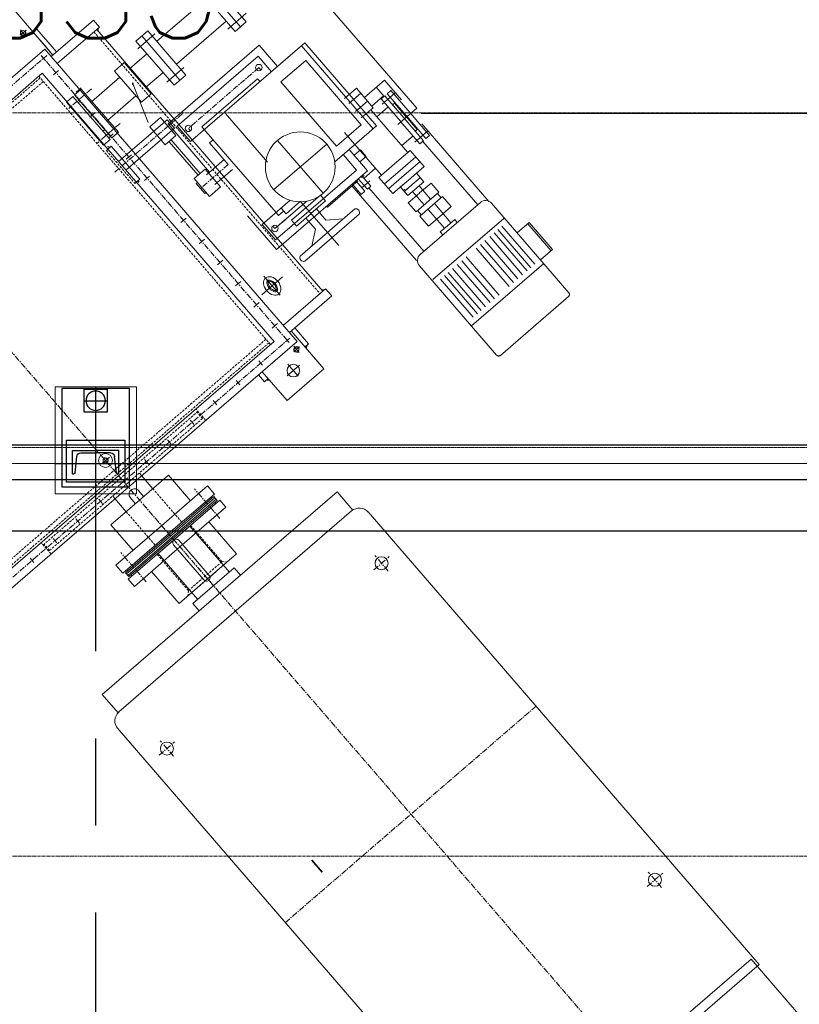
# Model space of a CAD drawing. Header units: inches. Extents: x -204116 to 930598, y -391373 to 256461.
# Tile 35 of 225: x -112381 to -110704, y 37299 to 39418. Entities that reach past the tile are written whole.
import ezdxf
from ezdxf.lldxf.tags import DXFTag

# ---------------------------------------------------------------- set-up
doc = ezdxf.new("R2010")
doc.units = ezdxf.units.IN
doc.header["$LTSCALE"] = 10
doc.header["$MEASUREMENT"] = 0
doc.header["$PDMODE"] = 1
doc.header["$PDSIZE"] = 1000
for name, pattern in [('CENTER', [2, 1.25, -0.25, 0.25, -0.25]), ('CONTINOUS', [0]), ('DASHED', [0.75, 0.5, -0.25]), ('DASHED2', [0.375, 0.25, -0.125]), ('HIDDEN', [0.375, 0.25, -0.125]), ('MOTOR FRAMES$0$CENTER', [2, 1.25, -0.25, 0.25, -0.25])]:
    doc.linetypes.add(name, pattern=pattern)
doc.layers.get('Defpoints').update_dxf_attribs({"lineweight": 25})
for name, color, linetype in [('BELT', 4, 'Continuous'), ('Layer1', 3, 'Continuous'), ('MOTOR FRAMES$0$C', 1, 'MOTOR FRAMES$0$CENTER')]:
    doc.layers.add(name, color=color, linetype=linetype)
for name, color, linetype, lineweight in [('C', 1, 'CENTER', 25), ('cen', 2, 'CENTER2', 25), ('CENTER', 2, 'CENTER', 25), ('CTEXT2', 3, 'Continuous', 25), ('HIDDEN', 1, 'HIDDEN', 25), ('HIDEN', 8, 'CONTINOUS', 9), ('OBJECT', 7, 'Continuous', 25)]:
    doc.layers.add(name, color=color, linetype=linetype, lineweight=lineweight)
doc.styles.get("Standard").update_dxf_attribs({"font": 'simplex.shx'})
tags = doc.linetypes.add('CENTER2', pattern=[1.125, 0.75, -0.125, 0.125, -0.125]).pattern_tags.tags
tags[10:11] = [DXFTag(74, 4), DXFTag(75, 0), DXFTag(340, '0'), DXFTag(46, 1.0), DXFTag(50, 0.0), DXFTag(44, 0.0), DXFTag(45, 0.0)]
tags[8:9] = [DXFTag(74, 4), DXFTag(75, 0), DXFTag(340, '0'), DXFTag(46, 1.0), DXFTag(50, 0.0), DXFTag(44, 0.0), DXFTag(45, 0.0)]
tags[6:7] = [DXFTag(74, 4), DXFTag(75, 0), DXFTag(340, '0'), DXFTag(46, 1.0), DXFTag(50, 0.0), DXFTag(44, 0.0), DXFTag(45, 0.0)]
tags[4:5] = [DXFTag(74, 4), DXFTag(75, 0), DXFTag(340, '0'), DXFTag(46, 1.0), DXFTag(50, 0.0), DXFTag(44, 0.0), DXFTag(45, 0.0)]

# ---------------------------------------------------------------- blocks, each defined once
blk = doc.blocks.new('_Open30')
at = {"color": 0, "linetype": 'ByBlock', "lineweight": -2}
for p, q in [((-1, 0.27), (0, 0)), ((0, 0), (-1, -0.27)), ((0, 0), (-1, 0))]:
    blk.add_line(p, q, dxfattribs=at)
blk = doc.blocks.new('A$C5E7B7E5C')
at = {"lineweight": 5}
for points in [[(288.6, 1540), (284.1, 1540), (288.6, 1544.7)], [(288.6, 1435), (284.1, 1435), (288.6, 1430.4)], [(358.4, 1328), (353.9, 1328), (353.9, 1323.5)], [(1098.2, 1323.5), (1098.2, 1328), (1093.7, 1328)]]:
    blk.add_hatch(color=214, dxfattribs=at).paths.add_polyline_path(points)
at = {"linetype": 'Continuous', "lineweight": 5}
for points in [[(343.7, 1488.1), (345.7, 1490), (345.7, 1488.1)], [(357.8, 1488.1), (355.8, 1490), (355.8, 1488.1)], [(793.6, 1475.1), (793.6, 1472.1, -0.342277), (790.7, 1475.9, 0.075385)], [(887.6, 1471.4), (887.6, 1475), (892.3, 1475)], [(887.6, 1471.4), (887.6, 1475), (892.3, 1475)]]:
    blk.add_hatch(color=214, dxfattribs=at).paths.add_polyline_path(points)
at = {"color": 214, "lineweight": 5}
for p, q in [((308.2, 2400), (308.2, 1920)), ((340.7, 2365), (340.7, 1920)), ((324.2, 2180), (324.2, 2180)), ((324.2, 2177.5), (324.2, 2162.7)), ((324.2, 2115), (324.2, 2115)), ((158.4, 2049.9), (138.2, 2049.9)), ((138.2, 1920.2), (138.2, 2049.9)), ((162.1, 2038.8), (158.1, 2038.8)), ((158.4, 2049.9), (158.4, 1920.2)), ((162.1, 2045.1), (172.6, 2045.1)), ((162.1, 2045.1), (162.1, 1920.2)), ((165.1, 2045.1), (165.1, 1920.2)), ((169.3, 2045.1), (169.3, 1920.2)), ((172.6, 2045.1), (172.6, 1920.2)), ((176, 2038.8), (172.6, 2038.8)), ((198.8, 2049.9), (176, 2049.9)), ((176, 2049.9), (176, 1920.4)), ((198.8, 1920.2), (198.8, 2049.9)), ((324.2, 2050), (324.2, 2050)), ((47.4, 2001.4), (47.4, 1920)), ((47.4, 2001.4), (138.4, 2001.4)), ((271.6, 2001.4), (198.8, 2001.4)), ((271.6, 2001.4), (271.6, 1920)), ((324.2, 1985), (324.2, 1985)), ((271, 1958.1), (315.8, 1958.1)), ((271, 1931.6), (288.6, 1931.6)), ((47.4, 1838), (47.4, 1920.4)), ((138.2, 1920.2), (138.2, 1789.5)), ((158.4, 1789.5), (158.4, 1920.2)), ((162.1, 1794.3), (162.1, 1920.2)), ((165.1, 1794.3), (165.1, 1920.2)), ((169.3, 1794.3), (169.3, 1920.2)), ((172.6, 1794.3), (172.6, 1920.2)), ((176, 1789.5), (176, 1920)), ((198.8, 1920.2), (198.8, 1789.5)), ((271, 1908.6), (288.6, 1908.6)), ((271.6, 1838), (271.6, 1920.4)), ((308.2, 1440), (308.2, 1920)), ((324.2, 1920), (324.2, 1920)), ((340.7, 1478), (340.7, 1920)), ((1103.7, 1478), (1103.7, 1920)), ((1139.2, 1440), (1139.2, 1920)), ((271, 1882.3), (315.8, 1882.3)), ((324.2, 1855), (324.2, 1855)), ((47.4, 1838), (138.4, 1838)), ((271.6, 1838), (198.8, 1838)), ((158.4, 1789.5), (138.2, 1789.5)), ((162.1, 1800.6), (158.1, 1800.6)), ((162.1, 1794.3), (172.6, 1794.3)), ((176, 1800.6), (172.6, 1800.6)), ((198.8, 1789.5), (176, 1789.5)), ((324.2, 1790), (324.2, 1790)), ((324.2, 1725), (324.2, 1725)), ((324.2, 1660), (324.2, 1660)), ((324.2, 1595), (324.2, 1595)), ((284, 1540), (288.6, 1544.7)), ((324.2, 1530), (324.2, 1530)), ((266.2, 1469.6), (266.2, 1504.9)), ((284.6, 1487.5), (250, 1487.5)), ((1103.7, 1478), (340.7, 1478)), ((793.6, 1468.4), (793.6, 1482.4)), ((793.6, 1468.4), (793.6, 1482.4)), ((887.6, 1468.4), (793.6, 1468.4)), ((887.6, 1468.4), (793.6, 1468.4)), ((887.6, 1468.4), (887.6, 1482.4)), ((887.6, 1468.4), (887.6, 1482.4)), ((296.2, 1444), (296.2, 1460.5)), ((324.2, 1455), (324.2, 1455)), ((365.2, 1455), (365.2, 1455)), ((425.2, 1455), (425.2, 1455)), ((485.2, 1455), (485.2, 1455)), ((545.2, 1455), (545.2, 1455)), ((605.2, 1455), (605.2, 1455)), ((665.2, 1455), (665.2, 1455)), ((725.2, 1455), (725.2, 1455)), ((785.2, 1455), (785.2, 1455)), ((845.2, 1455), (845.2, 1455)), ((905.2, 1455), (905.2, 1455)), ((923.9, 1460.7), (923.9, 1455.8)), ((965.2, 1455), (965.2, 1455)), ((1005, 1460.7), (1005, 1455.8)), ((1025.2, 1455), (1025.2, 1455)), ((1085.2, 1455), (1085.2, 1455)), ((1126.2, 1455), (1126.2, 1455)), ((1126.2, 1455), (1126.2, 1455)), ((1196.2, 1444), (1196.2, 1460.5)), ((284, 1435.1), (288.6, 1430.3)), ((308.2, 1440), (1139.2, 1440)), ((333.9, 1320), (333.9, 1440)), ((353.9, 1320), (353.9, 1440)), ((935, 1438.3), (935, 1357.4)), ((988.1, 1438.3), (988.1, 1357.4)), ((1098.2, 1320), (1098.2, 1440)), ((1118.2, 1320), (1118.2, 1440)), ((1118.2, 1320), (1118.2, 1440)), ((1132.4, 1425), (1183.2, 1425)), ((1138.6, 1435), (1183.2, 1435)), ((667.8, 1378.8), (718.2, 1378.8)), ((667.8, 1348), (667.8, 1378.8)), ((707.4, 1382.7), (679.4, 1382.7)), ((679.4, 1379.3), (679.4, 1382.7)), ((707.4, 1379.3), (707.4, 1382.7)), ((718.2, 1378.8), (718.2, 1348)), ((814.5, 1378.8), (865, 1378.8)), ((814.5, 1348), (814.5, 1378.8)), ((865, 1378.8), (865, 1348)), ((718.2, 1367.6), (813.6, 1367.6)), ((718.2, 1362), (813.6, 1362)), ((917.1, 1357.4), (917.1, 1329.8)), ((1005.7, 1357.4), (917.1, 1357.4)), ((1005.7, 1329.8), (1005.7, 1357.4)), ((582.6, 1344.6), (487.5, 1344.6)), ((487.5, 1344.6), (487.5, 1085.7)), ((718.2, 1348), (667.8, 1348)), ((679.4, 1303.5), (679.4, 1353.7)), ((707.4, 1303.5), (707.4, 1353.7)), ((844.2, 1344.6), (707.4, 1344.6)), ((865, 1348), (814.5, 1348)), ((828.4, 1340.1), (852.4, 1340.1)), ((844.2, 1085.7), (844.2, 1344.6)), ((353.9, 1320), (333.9, 1320)), ((1098.2, 1328), (353.9, 1328)), ((353.9, 1323.5), (358.4, 1328)), ((428.4, 1314.9), (428.4, 1237.7)), ((443.3, 1315.3), (443.3, 1237.7)), ((458.7, 1328), (585.7, 1328)), ((504.1, 1332.7), (548, 1332.7)), ((504.1, 1102.7), (504.1, 1332.7)), ((523.4, 1317.7), (523.4, 1227.3)), ((530.4, 1317.7), (523.4, 1317.7)), ((548, 1332.7), (548, 1253.1)), ((783.7, 1332.7), (783.7, 1007.7)), ((827.6, 1332.7), (783.7, 1332.7)), ((827.6, 1102.7), (827.6, 1332.7)), ((917.1, 1329.8), (1005.7, 1329.8)), ((935, 1329.8), (935, 1280.5)), ((988.1, 1329.8), (988.1, 1280.5)), ((1098.2, 1323.5), (1093.7, 1328)), ((1098.2, 1320), (1118.2, 1320)), ((539.8, 1293.5), (548, 1293.5)), ((539.8, 1293.5), (539.8, 1279)), ((548, 1293.5), (693.4, 1293.5)), ((754.9, 1303.5), (693.4, 1303.5)), ((791.9, 1293.5), (693.4, 1293.5)), ((754.9, 1293.5), (754.9, 1303.5)), ((791.9, 1293.5), (791.9, 1135.2)), ((465.6, 1252.8), (443.3, 1282.3)), ((513.5, 1279), (497.3, 1279)), ((497.3, 1279), (497.3, 1237.5)), ((513.5, 1196.4), (513.5, 1279)), ((548, 1279), (531.9, 1279)), ((531.9, 1279), (531.9, 1237.5)), ((898.6, 1280.5), (898.6, 1246.7)), ((1024.5, 1280.5), (898.6, 1280.5)), ((914, 1239.3), (914, 1287.8)), ((1009.1, 1239.3), (1009.1, 1287.8)), ((1024.5, 1280.5), (1024.5, 1246.7)), ((497.3, 1252.8), (465.6, 1252.8)), ((588.4, 1114.6), (588.4, 1264.8)), ((1024.5, 1263.7), (898.6, 1263.7)), ((530.6, 1237.7), (405.8, 1237.7)), ((428.4, 1160.6), (428.4, 1237.7)), ((443.3, 1160.1), (443.3, 1237.7)), ((497.3, 1196.4), (497.3, 1237.9)), ((780, 1236.4), (642.2, 1236.4)), ((1024.5, 1246.7), (898.6, 1246.7)), ((929.8, 1246.7), (929.8, 1105.4)), ((994.6, 1246.7), (994.6, 1105.4)), ((465.6, 1222.6), (443.3, 1193.1)), ((497.3, 1222.6), (465.6, 1222.6)), ((484.7, 1202.1), (487.5, 1202.1)), ((484.7, 1202.1), (484.7, 1115.3)), ((513.6, 1196.4), (497.3, 1196.4)), ((663.5, 1189.7), (513.3, 1189.7)), ((88.5, 929.5), (88.5, 1134.8)), ((218.3, 931), (218.3, 1132.5)), ((484.7, 1132.5), (272.5, 1132.5)), ((458, 1119), (458, 1129.3)), ((458, 1129.3), (487.5, 1129.3)), ((467.7, 1129.3), (467.7, 1131.7)), ((548, 1126.4), (548, 1007.7)), ((791.9, 1135.2), (783.7, 1135.2)), ((100.1, 1119.5), (208.6, 1119.5)), ((100.1, 1108), (208.6, 1108)), ((277.1, 946.6), (277.1, 1117.7)), ((457.6, 1107.3), (277.1, 1107.3)), ((457.6, 1112), (487.5, 1112)), ((457.6, 1112), (457.6, 1101.9)), ((458, 1119), (487.5, 1119)), ((467.7, 1095.9), (467.7, 1119)), ((484.7, 1098), (484.7, 1104.9)), ((487.5, 1103.5), (484.7, 1103.5)), ((548, 1102.7), (504.1, 1102.7)), ((783.7, 1102.7), (827.6, 1102.7)), ((801.4, 1117.7), (808.4, 1117.7)), ((900.7, 1105.4), (900.7, 1073.8)), ((1022.4, 1105.4), (900.7, 1105.4)), ((914.7, 1061.3), (914.7, 1114.2)), ((100.1, 1097.6), (208.6, 1097.6)), ((100.1, 1085), (208.6, 1085)), ((457.6, 1101.9), (487.5, 1101.9)), ((480.3, 1101.9), (480.3, 1069.7)), ((487.5, 1085.7), (548, 1085.7)), ((512.7, 1085.7), (512.7, 1067.6)), ((531.7, 1085.7), (531.7, 1067.6)), ((753.9, 1101.7), (571.3, 1101.7)), ((571.3, 1101.7), (571.3, 1031.3)), ((753.9, 1031.3), (753.9, 1101.7)), ((783.7, 1085.7), (844.2, 1085.7)), ((1022.4, 1090.1), (900.7, 1090.1)), ((100.1, 1071.4), (208.6, 1071.4)), ((311.4, 1064.6), (311.4, 1032.3)), ((339.8, 1064.6), (311.4, 1064.6)), ((339.1, 1060.4), (352.3, 1060.4)), ((339.8, 999.8), (339.8, 1064.6)), ((352.3, 1064.6), (378, 1064.6)), ((352.3, 999.8), (352.3, 1064.6)), ((378, 1064.6), (378, 1032.3)), ((414.6, 1076.6), (460.6, 1076.6)), ((414.6, 1076.6), (414.6, 1032.4)), ((428.7, 1076.6), (428.7, 1032.2)), ((442.2, 1076.6), (442.2, 1032.2)), ((460.6, 1076.6), (460.6, 1032.2)), ((460.6, 1069.4), (548, 1069.4)), ((531.7, 1067.6), (512.7, 1067.6)), ((582.3, 1069.4), (521.7, 1069.4)), ((1022.4, 1073.8), (900.7, 1073.8)), ((100.1, 1058.9), (208.6, 1058.9)), ((100.1, 1046.3), (208.6, 1046.3)), ((277.2, 1053.5), (285.6, 1053.5)), ((285.6, 1053.5), (285.6, 1032.8)), ((285.6, 1041.4), (339, 1041.4)), ((352.6, 1041.4), (390.3, 1041.4)), ((390.3, 1009.4), (390.3, 1055)), ((390.3, 1055), (414.6, 1055)), ((402, 1054.8), (402, 1032.2)), ((402, 1051.5), (402, 1045.6)), ((402.1, 1052), (402.1, 1049)), ((402.1, 1051.8), (405.9, 1051.8)), ((415, 1055), (415, 1032.2)), ((100.1, 1018), (208.6, 1018)), ((285.6, 1012.2), (285.6, 1032.8)), ((285.6, 1023), (339, 1023)), ((311.4, 999.8), (311.4, 1032.1)), ((352.6, 1023), (390.3, 1023)), ((378, 999.8), (378, 1032.1)), ((402, 1009.6), (402, 1032.2)), ((414.6, 987.8), (414.6, 1032)), ((415, 1009.4), (415, 1032.2)), ((428.7, 987.8), (428.7, 1032.2)), ((442.2, 987.8), (442.2, 1032.2)), ((460.6, 987.8), (460.6, 1032.2)), ((783.7, 1017.4), (548, 1017.4)), ((571.3, 1031.3), (753.9, 1031.3)), ((582.3, 987.8), (582.3, 1021.7)), ((600.8, 987.8), (600.8, 1021.7)), ((623.4, 987.8), (623.4, 1021.7)), ((637.5, 987.8), (637.5, 1021.7)), ((100.1, 1005.4), (208.6, 1005.4)), ((277.2, 1012.2), (285.6, 1012.2)), ((339.8, 999.8), (311.4, 999.8)), ((339.6, 1003.7), (352.9, 1003.7)), ((352.3, 999.8), (378, 999.8)), ((390.3, 1009.4), (415, 1009.4)), ((783.7, 1007.7), (548, 1007.7)), ((100.1, 992.9), (208.6, 992.9)), ((100.1, 979.3), (208.6, 979.3)), ((414.6, 987.8), (460.6, 987.8)), ((460.6, 994.6), (521.3, 994.6)), ((480.3, 962.4), (480.3, 994.6)), ((582.3, 994.6), (521.7, 994.6)), ((562.6, 962.4), (562.6, 994.6)), ((637.5, 987.8), (582.3, 987.8)), ((587, 954.5), (587, 987.8)), ((611.3, 931), (611.3, 987.8)), ((100.1, 966.7), (208.6, 966.7)), ((100.1, 956.3), (208.6, 956.3)), ((277.1, 954.3), (457.6, 954.3)), ((457.6, 962.4), (521.3, 962.4)), ((457.6, 952.3), (457.6, 962.4)), ((467.7, 968.4), (467.7, 932.6)), ((520.2, 917.7), (520.2, 971)), ((585.3, 962.4), (521.7, 962.4)), ((575.6, 968.4), (575.6, 932.2)), ((585.3, 952.3), (585.3, 962.4)), ((585.3, 954.3), (611.3, 954.3)), ((100.1, 944.8), (208.6, 944.8)), ((457.6, 952.3), (521.5, 952.3)), ((458, 945.3), (522.2, 945.3)), ((458, 945.3), (458, 935)), ((458, 935), (522.2, 935)), ((484.7, 952.3), (484.7, 945.4)), ((522.4, 946.8), (484.7, 946.8)), ((585.3, 952.3), (521.5, 952.3)), ((521.9, 946.8), (559.7, 946.8)), ((585.3, 945.3), (522.2, 945.3)), ((585.3, 935), (522.2, 935)), ((559.7, 952.3), (559.7, 945.4)), ((585.3, 945.3), (585.3, 935)), ((98.9, 929.5), (98.9, 895.3)), ((176.1, 895.3), (176.1, 929.5)), ((266.9, 931), (487.7, 931)), ((2501.5, 917.7), (520.2, 917.7)), ((555.3, 931), (611.3, 931)), ((98.9, 899.7), (175.7, 899.7)), ((98.9, 895.3), (176.1, 895.3))]:
    blk.add_line(p, q, dxfattribs=at)
at = {"color": 214, "linetype": 'DASHED', "lineweight": 5}
for p, q in [((345.7, 2355), (345.7, 1920)), ((355.8, 2355), (355.8, 1920)), ((308.2, 2140), (340.7, 2140)), ((315.8, 2137.6), (315.8, 1920)), ((315.8, 2137.6), (333.9, 2137.6)), ((333.9, 2140), (333.9, 1920)), ((55.4, 1967.9), (47.9, 1975.4)), ((47.4, 1967.9), (47.4, 1920.2)), ((55.4, 1967.9), (158.8, 1967.9)), ((55.4, 1967.9), (55.4, 1872.5)), ((271.6, 1958.1), (176, 1958.1)), ((47.4, 1872.5), (47.4, 1920.2)), ((315.8, 1702.5), (315.8, 1920)), ((333.9, 1700), (333.9, 1920)), ((345.7, 1488), (345.7, 1920)), ((355.8, 1488), (355.8, 1920)), ((1088.6, 1488), (1088.6, 1920)), ((1098.7, 1488), (1098.7, 1920)), ((55.4, 1872.5), (47.9, 1865)), ((55.4, 1872.5), (158.8, 1872.5)), ((271.6, 1882.3), (176, 1882.3)), ((308.2, 1700), (340.7, 1700)), ((315.8, 1702.5), (333.9, 1702.5)), ((1103.7, 1488), (340.7, 1488)), ((887.6, 1482.4), (793.6, 1482.4)), ((887.6, 1482.4), (793.6, 1482.4)), ((1098.2, 1336), (353.9, 1336))]:
    blk.add_line(p, q, dxfattribs=at)
at = {"color": 214, "linetype": 'CENTER2', "lineweight": 5}
for p, q in [((318.1, 2180), (330.4, 2180)), ((318.1, 2115), (330.4, 2115)), ((318.1, 2050), (330.4, 2050)), ((318.1, 1985), (330.4, 1985)), ((318.1, 1855), (330.4, 1855)), ((318.1, 1790), (330.4, 1790)), ((318.1, 1725), (330.4, 1725)), ((318.1, 1660), (330.4, 1660)), ((318.1, 1595), (330.4, 1595)), ((318.1, 1530), (330.4, 1530)), ((318.1, 1455), (330.4, 1455)), ((1120.1, 1455), (1132.4, 1455)), ((433.8, 1373.2), (433.8, 1432.6)), ((461.3, 1403), (407.3, 1403))]:
    blk.add_line(p, q, dxfattribs=at)
at = {"color": 214, "linetype": 'CENTER', "lineweight": 5}
for p, q in [((128.7, 2024.4), (212.5, 2024.4)), ((128.7, 1815), (212.5, 1815)), ((840.6, 1306.3), (840.6, 1500.9)), ((912.4, 1422.2), (912.4, 1488.4)), ((1008.9, 1420.3), (1008.9, 1484.7)), ((693.4, 1303.5), (693.4, 1382.7)), ((523.4, 1227.3), (523.4, 1317.7)), ((808.4, 1317.7), (801.4, 1317.7)), ((808.4, 1117.7), (808.4, 1317.7)), ((2.4, 1130.8), (2.4, 1130.8))]:
    blk.add_line(p, q, dxfattribs=at)
at = {"color": 214, "linetype": 'Continuous', "lineweight": 5}
for p, q in [((383.8, 1908.5), (383.8, 1929.2)), ((375.9, 1920), (393, 1920)), ((345.7, 1490), (343.7, 1488.1)), ((355.8, 1490), (357.8, 1488.1)), ((365.2, 1447.5), (365.2, 1462.4)), ((425.2, 1447.5), (425.2, 1462.4)), ((485.2, 1447.5), (485.2, 1462.4)), ((545.2, 1447.5), (545.2, 1462.4)), ((605.2, 1447.5), (605.2, 1462.4)), ((665.2, 1447.5), (665.2, 1462.4)), ((785.2, 1447.8), (785.2, 1462.3)), ((828.4, 1340.1), (828.4, 1478.4)), ((845.2, 1447.8), (845.2, 1462.3)), ((852.4, 1340.1), (852.4, 1478.4)), ((887.6, 1471.4), (892.3, 1475)), ((887.6, 1471.4), (892.3, 1475)), ((900.3, 1460.6), (900.3, 1479.3)), ((1022.8, 1479.3), (900.3, 1479.3)), ((905.2, 1447.8), (905.2, 1462.3)), ((965.2, 1447.5), (965.2, 1462.4)), ((1022.8, 1479.3), (1022.8, 1460.6)), ((1085.2, 1447.5), (1085.2, 1462.4)), ((1022.8, 1460.6), (900.3, 1460.6)), ((900.3, 1437.1), (900.3, 1455.8)), ((1022.8, 1455.8), (900.3, 1455.8)), ((1022.8, 1455.8), (1022.8, 1437.1)), ((1025.2, 1434.9), (1025.2, 1449.7)), ((1022.8, 1437.1), (900.3, 1437.1)), ((0, 935.2), (0, 1129.1)), ((260, 1134.8), (5.7, 1134.8)), ((260, 929.5), (5.7, 929.5))]:
    blk.add_line(p, q, dxfattribs=at)
at = {"color": 214, "lineweight": 5, "ltscale": 18}
for p, q in [((308.2, 1550), (288.6, 1550)), ((226.2, 1540), (308.2, 1540)), ((226.2, 1435), (226.2, 1540)), ((226.2, 1435), (333.9, 1435)), ((333.9, 1425), (288.6, 1425)), ((1118.2, 1435), (1266.2, 1435))]:
    blk.add_line(p, q, dxfattribs=at)
at = {"color": 214, "linetype": 'DASHED2', "lineweight": 5, "ltscale": 18}
for p, q in [((288.6, 1550), (288.6, 1540)), ((288.6, 1425), (288.6, 1435)), ((1183.2, 1425), (1183.2, 1435))]:
    blk.add_line(p, q, dxfattribs=at)
at = {"color": 214, "linetype": 'CENTER', "lineweight": 5, "ltscale": 6}
for p, q in [((287.6, 1452.5), (305.2, 1452.5)), ((1204.7, 1452.5), (1187.2, 1452.5))]:
    blk.add_line(p, q, dxfattribs=at)
at = {"color": 214, "linetype": 'DASHED2', "lineweight": 5, "ltscale": 10}
for p, q in [((1118.2, 1435), (1138.6, 1435)), ((1118.2, 1425), (1132.4, 1425))]:
    blk.add_line(p, q, dxfattribs=at)
at = {"color": 214, "lineweight": 5}
blk.add_lwpolyline([(957.6, 1346), (874.4, 1374.7)], dxfattribs=at)
at = {"color": 214, "linetype": 'Continuous', "lineweight": 5}
for radius in [15, 5]:
    blk.add_circle((383.8, 1920), radius, dxfattribs=at)
at = {"color": 214, "lineweight": 5}
for centre, radius in [((266.2, 1487.5), 13.5), ((523.4, 1317.7), 7), ((523.4, 1317.7), 7), ((808.4, 1317.7), 7), ((588.4, 1189.7), 75.1), ((808.4, 1117.7), 7)]:
    blk.add_circle(centre, radius, dxfattribs=at)
for centre, radius, start, end in [((288.5, 1920), 11.6, 0.4152, 90.5627), ((288.5, 1920.2), 11.6, 269.4373, 359.5848), ((435.9, 1312), 8.06, 24.2789, 159.1746), ((435.9, 1163.4), 8.06, 200.8254, 335.7211), ((260, 1117.7), 17.1, 0, 90), ((260, 946.6), 17.1, 270, 0)]:
    blk.add_arc(centre, radius, start, end, dxfattribs=at)
at = {"color": 214, "linetype": 'Continuous', "lineweight": 5}
for centre, radius, start, end in [((383.8, 1920), 6, 90, 0), ((794.6, 1475.9), 3.92, 179.0665, 254.5215)]:
    blk.add_arc(centre, radius, start, end, dxfattribs=at)
at = {"color": 214, "linetype": 'CENTER', "lineweight": 5}
for centre, start, end in [((5.7, 1129.1), 90, 180), ((5.7, 935.2), 180, 270)]:
    blk.add_arc(centre, 5.7, start, end, dxfattribs=at)
at = {"color": 214, "lineweight": 5}
blk.add_ellipse((433.8, 1402.9), major_axis=(-22.6, 0.2), ratio=0.693259, dxfattribs=at)
for points, knots in [([(418.7, 1403), (418.7, 1402.8), (418.7, 1402.6), (418.8, 1402.1), (418.9, 1401.9), (419.1, 1401.4), (419.2, 1401.1), (419.8, 1400.1), (420.4, 1399.3), (422.2, 1397.9), (423.2, 1397.3), (425.6, 1396.1), (427, 1395.7), (429.9, 1395), (431.5, 1394.8), (434.6, 1394.7), (436.2, 1394.8), (439.3, 1395.2), (440.7, 1395.6), (443.9, 1396.8), (445.4, 1397.7), (447, 1399.1), (447.5, 1399.6), (448, 1400.3), (448.2, 1400.6), (448.5, 1401.2), (448.7, 1401.4), (448.8, 1401.9), (448.8, 1402.1), (448.9, 1402.3), (448.9, 1402.4), (448.9, 1402.5), (448.9, 1402.6), (448.9, 1403), (448.9, 1403.2), (448.8, 1403.6), (448.8, 1403.7), (448.6, 1404.2), (448.6, 1404.4), (448.2, 1405), (447.9, 1405.5), (447.1, 1406.5), (446.5, 1407), (444.6, 1408.4), (442.9, 1409.3), (439.2, 1410.5), (437.4, 1410.8), (433.7, 1411.1), (431.7, 1411), (427.7, 1410.4), (425.6, 1409.8), (422.6, 1408.3), (421.6, 1407.6), (420.1, 1406.1), (419.5, 1405.4), (419.1, 1404.6), (419, 1404.5), (418.9, 1404.2), (418.9, 1404), (418.7, 1403.6), (418.7, 1403.3), (418.7, 1403), (418.7, 1403), (418.7, 1403)], [0, 0, 0, 0, 0.132564, 0.132564, 0.265128, 0.265128, 0.397691, 0.397691, 0.712191, 0.712191, 0.984757, 0.984757, 1.257323, 1.257323, 1.529888, 1.529888, 1.802454, 1.802454, 2.075019, 2.075019, 2.466146, 2.466146, 2.656895, 2.656895, 2.792909, 2.792909, 2.928923, 2.928923, 3.025899, 3.025899, 3.086635, 3.086635, 3.147372, 3.147372, 3.259996, 3.259996, 3.37262, 3.37262, 3.485244, 3.485244, 3.689454, 3.689454, 3.893663, 3.893663, 4.290583, 4.290583, 4.616325, 4.616325, 4.942067, 4.942067, 5.342208, 5.342208, 5.640402, 5.640402, 5.938596, 5.938596, 6.025572, 6.025572, 6.112547, 6.112547, 6.254759, 6.254759, 6.283185, 6.283185, 6.283185, 6.283185]), ([(421.2, 1403), (421.2, 1402.9), (421.2, 1402.8), (421.3, 1402.4), (421.4, 1402.2), (421.9, 1401.5), (422.3, 1401.1), (423.5, 1400), (424.7, 1399.3), (427.5, 1398.1), (429.2, 1397.6), (432.8, 1397.2), (434.6, 1397.1), (438.2, 1397.6), (439.9, 1398), (442.8, 1399.1), (444, 1399.8), (445.4, 1401), (445.9, 1401.5), (446.3, 1402.3), (446.4, 1402.5), (446.4, 1402.8), (446.4, 1402.9), (446.3, 1403.3), (446.2, 1403.6), (445.5, 1404.5), (444.9, 1405.1), (443.3, 1406.3), (442.2, 1406.8), (439.7, 1407.8), (438.3, 1408.1), (434.7, 1408.6), (432.5, 1408.6), (428.4, 1408), (426.5, 1407.4), (423.8, 1406.1), (422.9, 1405.4), (421.7, 1404.3), (421.5, 1403.8), (421.2, 1403.2), (421.2, 1403.1), (421.2, 1403)], [0, 0, 0, 0, 0.227916, 0.227916, 0.455832, 0.455832, 0.683748, 0.683748, 1.036814, 1.036814, 1.38988, 1.38988, 1.742946, 1.742946, 2.096012, 2.096012, 2.449078, 2.449078, 2.745526, 2.745526, 3.041973, 3.041973, 3.33842, 3.33842, 3.634868, 3.634868, 3.931315, 3.931315, 4.227762, 4.227762, 4.524209, 4.524209, 4.934001, 4.934001, 5.343792, 5.343792, 5.672704, 5.672704, 6.001617, 6.001617, 6.283185, 6.283185, 6.283185, 6.283185])]:
    blk.add_open_spline(points, degree=3, knots=knots, dxfattribs=at)
at = {"layer": 'C', "color": 214, "lineweight": 5}
for p, q in [((324.2, 2395), (324.2, 1920)), ((1126.2, 2394.5), (1126.2, 1446)), ((28.5, 1920), (1444.9, 1920)), ((324.2, 1447.6), (324.2, 1920)), ((324.2, 1455), (1134.4, 1455))]:
    blk.add_line(p, q, dxfattribs=at)
at = {"layer": 'Defpoints', "color": 214, "linetype": 'ByBlock', "lineweight": 5}
for p in [(158.4, 2049.9), (158.4, 1789.5)]:
    blk.add_point(p, dxfattribs=at)
at = {"layer": 'Layer1', "color": 214, "lineweight": 5}
for centre in [(296.2, 1452.5), (1196.2, 1452.5)]:
    blk.add_circle(centre, 5.1, dxfattribs=at)
for centre, start, end in [((296.2, 1452.5), 270, 180), ((1196.2, 1452.5), 0, 270)]:
    blk.add_arc(centre, 6, start, end, dxfattribs=at)
at = {"color": 214, "lineweight": 5, "xscale": 4, "yscale": 4, "zscale": 4, "rotation": 340.9740717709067}
blk.add_blockref('_Open30', (961.4, 1344.7), dxfattribs=at)
blk = doc.blocks.new('mpmpmp')
at = {"color": 85, "lineweight": 13}
for p, q in [((-46856.6, 39687.4), (-48143.2, 39687.4)), ((-46876.9, 38980.1), (-46876.9, 39681.9)), ((-46610.6, 39681.9), (-46876.9, 39681.9)), ((-46856.6, 38975.1), (-46856.6, 39687.4)), ((-48219.6, 39665.1), (-48168, 39665.1)), ((-48219.6, 39665.1), (-48219.6, 38997.6)), ((-48168.2, 39000.1), (-48168.2, 39661.9)), ((-46560.6, 39030.1), (-46560.6, 39631.9)), ((-48219.6, 38997.6), (-48167.6, 38997.6)), ((-46856.6, 38975.1), (-48143.2, 38975.1)), ((-46603.6, 38980.1), (-46876.9, 38980.1))]:
    blk.add_line(p, q, dxfattribs=at)
at = {"color": 85, "lineweight": 5}
for p, q in [((-48370.9, 39376.9), (-48370.9, 39286.9)), ((-48240.9, 39376.9), (-48370.9, 39376.9)), ((-48240.9, 39390.4), (-48235.2, 39390.4)), ((-48240.9, 39273.4), (-48240.9, 39390.4)), ((-48240.9, 39390.4), (-48219.6, 39390.4)), ((-48240.9, 39390.4), (-48240.9, 39273.4)), ((-48263.3, 39339.4), (-48363.4, 39339.4)), ((-48263.3, 39324.4), (-48363.4, 39324.4)), ((-48240.9, 39286.9), (-48370.9, 39286.9)), ((-48240.9, 39273.4), (-48235.2, 39273.4)), ((-48240.9, 39273.4), (-48219.6, 39273.4))]:
    blk.add_line(p, q, dxfattribs=at)
at = {"lineweight": 13}
for centre in [(-48040.9, 39636.9), (-47140.9, 39636.9), (-48040.9, 39026.9), (-47140.9, 39026.9)]:
    blk.add_circle(centre, 14, dxfattribs=at)
at = {"color": 85, "lineweight": 13}
for centre, radius, start, end in [((-48142.3, 39661.5), 25.9, 91.9366, 179.198), ((-46610.6, 39631.9), 50, 0, 90), ((-46610.6, 39030.1), 50, 270, 0), ((-48142.7, 38999.9), 25, 180.2069, 270.2069)]:
    blk.add_arc(centre, radius, start, end, dxfattribs=at)
at = {"color": 85, "lineweight": 5}
for centre, start, end in [((-48363.4, 39331.9), 90, 270), ((-48263.3, 39331.9), 270, 90)]:
    blk.add_arc(centre, 7.5, start, end, dxfattribs=at)
at = {"layer": 'MOTOR FRAMES$0$C', "lineweight": 13}
for p, q in [((-47590.9, 38975.1), (-47590.9, 39687.4)), ((-48040.9, 39614.9), (-48040.9, 39658.9)), ((-47140.9, 39614.9), (-47140.9, 39658.9)), ((-48018.9, 39636.9), (-48062.9, 39636.9)), ((-47118.9, 39636.9), (-47162.9, 39636.9)), ((-46560.6, 39331.9), (-48464.9, 39331.9)), ((-48040.9, 39004.9), (-48040.9, 39048.9)), ((-47140.9, 39004.9), (-47140.9, 39048.9)), ((-48018.9, 39026.9), (-48062.9, 39026.9)), ((-47118.9, 39026.9), (-47162.9, 39026.9))]:
    blk.add_line(p, q, dxfattribs=at)
at = {"layer": 'MOTOR FRAMES$0$C', "color": 85, "lineweight": 13}
for p, q in [((-46560.6, 39636.9), (-46560.8, 39636.9)), ((-46560.6, 39026.9), (-46560.7, 39026.9))]:
    blk.add_line(p, q, dxfattribs=at)
blk = doc.blocks.new('ss')
for p, q in [((1740804.4, -1566403.1, 1912505.1), (1740804.4, -1566453.1, 1912505.1)), ((1740854.4, -1566403.1, 1912505.1), (1740804.4, -1566403.1, 1912505.1)), ((1740809.4, -1566421.3, 1912505.1), (1740809.4, -1566453.1, 1912505.1)), ((1740852.3, -1566408.7, 1912505.1), (1740817.5, -1566412.4, 1912505.1)), ((1740854.4, -1566403.1, 1912505.1), (1740854.4, -1566406.3, 1912505.1)), ((1742500.4, -1566403.1, 1912505.1), (1742500.4, -1566406.3, 1912505.1)), ((1742500.4, -1566403.1, 1912505.1), (1742550.4, -1566403.1, 1912505.1)), ((1742502.6, -1566408.7, 1912505.1), (1742537.4, -1566412.4, 1912505.1)), ((1742545.4, -1566421.3, 1912505.1), (1742545.4, -1566453.1, 1912505.1)), ((1742550.4, -1566403.1, 1912505.1), (1742550.4, -1566453.1, 1912505.1)), ((1740804.4, -1566503.1, 1912505.1), (1740804.4, -1566453.1, 1912505.1)), ((1740809.4, -1566485, 1912505.1), (1740809.4, -1566453.1, 1912505.1)), ((1742545.4, -1566485, 1912505.1), (1742545.4, -1566453.1, 1912505.1)), ((1742550.4, -1566503.1, 1912505.1), (1742550.4, -1566453.1, 1912505.1)), ((1740854.4, -1566503.1, 1912505.1), (1740804.4, -1566503.1, 1912505.1)), ((1740852.3, -1566497.6, 1912505.1), (1740817.5, -1566493.9, 1912505.1)), ((1740854.4, -1566503.1, 1912505.1), (1740854.4, -1566500, 1912505.1)), ((1742500.4, -1566503.1, 1912505.1), (1742500.4, -1566500, 1912505.1)), ((1742500.4, -1566503.1, 1912505.1), (1742550.4, -1566503.1, 1912505.1)), ((1742502.6, -1566497.6, 1912505.1), (1742537.4, -1566493.9, 1912505.1))]:
    blk.add_line(p, q)
at = {"elevation": 1912505.1}
for points in [[(1740882.4, -1566525.6), (1740671.1, -1566525.6), (1740671.1, -1566380.6), (1740882.4, -1566380.6)], [(1742472.4, -1566525.6), (1742732.7, -1566525.6), (1742732.7, -1566380.6), (1742472.4, -1566380.6)], [(1740672.2, -1566478.1), (1740722.2, -1566478.1), (1740722.2, -1566428.1), (1740672.2, -1566428.1)], [(1742731.6, -1566478.1), (1742681.6, -1566478.1), (1742681.6, -1566428.1), (1742731.6, -1566428.1)]]:
    blk.add_lwpolyline(points, close=True, dxfattribs=at)
at = {"linetype": 'Continuous', "elevation": 1912505.1}
for points in [[(1740872.4, -1566515.6), (1740872.4, -1566390.6), (1740782.4, -1566390.6), (1740782.4, -1566515.6)], [(1742482.4, -1566515.6), (1742482.4, -1566390.6), (1742572.4, -1566390.6), (1742572.4, -1566515.6)]]:
    blk.add_lwpolyline(points, close=True, dxfattribs=at)
for centre in [(1740697.2, -1566453.1, 1912505.1), (1742706.6, -1566453.1, 1912505.1)]:
    blk.add_circle(centre, 20.8)
for centre, radius, start, end in [((1740818.4, -1566421.3, 1912505.1), 9, 96, 180), ((1740852, -1566406.3, 1912505.1), 2.4, 276, 0), ((1742502.8, -1566406.3, 1912505.1), 2.4, 180, 264), ((1742536.4, -1566421.3, 1912505.1), 9, 360, 84), ((1740818.4, -1566485, 1912505.1), 9, 180, 264), ((1742536.4, -1566485, 1912505.1), 9, 276, 360), ((1740852, -1566500, 1912505.1), 2.4, 0, 84), ((1742502.8, -1566500, 1912505.1), 2.4, 96, 180)]:
    blk.add_arc(centre, radius, start, end)
at = {"layer": 'CENTER', "ltscale": 75}
for p, q in [((1740832.4, -1566365.6, 1912505.1), (1740832.4, -1566540.6, 1912505.1)), ((1740832.4, -1566365.6, 1912505.1), (1740832.4, -1566540.6, 1912505.1)), ((1742522.4, -1566365.6, 1912505.1), (1742522.4, -1566540.6, 1912505.1)), ((1742522.4, -1566365.6, 1912505.1), (1742522.4, -1566540.6, 1912505.1)), ((1740697.2, -1566428.1, 1912505.1), (1740697.2, -1566478.1, 1912505.1)), ((1742706.6, -1566428.1, 1912505.1), (1742706.6, -1566478.1, 1912505.1)), ((1742736.4, -1566453.1, 1912505.1), (1740667.5, -1566453.1, 1912505.1))]:
    blk.add_line(p, q, dxfattribs=at)
at = {"layer": 'HIDEN', "color": 8, "ltscale": 25, "elevation": 1912505.1}
for points in [[(1740897.4, -1566540.6), (1740667.5, -1566540.6), (1740667.5, -1566365.6), (1740897.4, -1566365.6)], [(1742457.4, -1566540.6), (1742736.4, -1566540.6), (1742736.4, -1566365.6), (1742457.4, -1566365.6)]]:
    blk.add_lwpolyline(points, close=True, dxfattribs=at)

msp = doc.modelspace()

# ---------------------------------------------------------------- linework, layer by layer
at = {"color": 1, "linetype": 'CENTER', "lineweight": 0, "ltscale": 0.5}
for p, q in [((-191672.5, 39217.8, -4480163), (-3830.7, 39217.8, -4480163)), ((-189672.5, 37617.8, -59590.7), (-3830.7, 37617.8, -59590.7))]:
    msp.add_line(p, q, dxfattribs=at)
at = {"color": 250, "linetype": 'CENTER', "ltscale": 500}
msp.add_line((-119017.4, 39217), (-108017.4, 39217), dxfattribs=at)
at = {"color": 250}
for p, q in [((-111752.3, 37609.1, 2509174.9), (-111730.3, 37583.6, 2509174.9)), ((-111730.3, 37583.6, 2509174.9), (-111752.3, 37609.1, 2509174.9))]:
    msp.add_line(p, q, dxfattribs=at)
at = {"layer": 'BELT'}
msp.add_line((-189672.5, 38317.8, 8064038.2), (-5499.3, 38317.8, 445408.5), dxfattribs=at)
at = {"layer": 'cen', "linetype": 'CENTER2', "lineweight": 9, "ltscale": 0.01}
msp.add_line((-189672.5, 38462.8, 8170367.7), (-6796.4, 38462.8, 233656.2), dxfattribs=at)
at = {"layer": 'HIDDEN', "lineweight": 9, "ltscale": 0.01}
msp.add_line((-189672.5, 38497.1, 8170365.1), (-6796.4, 38497.1, 233654.1), dxfattribs=at)
at = {"layer": 'OBJECT'}
for p, q in [((-189672.5, 38502.8, 8170367.2), (-6796.4, 38502.8, 233656.2)), ((-6796.4, 38427.8, 233656.2), (-189672.5, 38427.8, 8170367.2))]:
    msp.add_line(p, q, dxfattribs=at)

# ---------------------------------------------------------------- block references
at = {"color": 250}
for name, p, rotation in [('A$C5E7B7E5C', (-110492.4, 39433.5, -9036954), 130.8074997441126), ('mpmpmp', (-110208.5, -24018, -9036954), 310.8074997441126)]:
    msp.add_blockref(name, p, dxfattribs=dict(at, rotation=rotation))
at = {"xscale": -1, "rotation": 90}
msp.add_blockref('ss', (-1678670.6, 1779295.3, -6392669), dxfattribs=at)

# ---------------------------------------------------------------- texts
at = {"layer": 'CTEXT2', "width": 0.85}
msp.add_text('SS3', height=250, dxfattribs=at).set_placement((-112489.5, 39378.6, -4480163.9))

doc.saveas('drawing.dxf')
